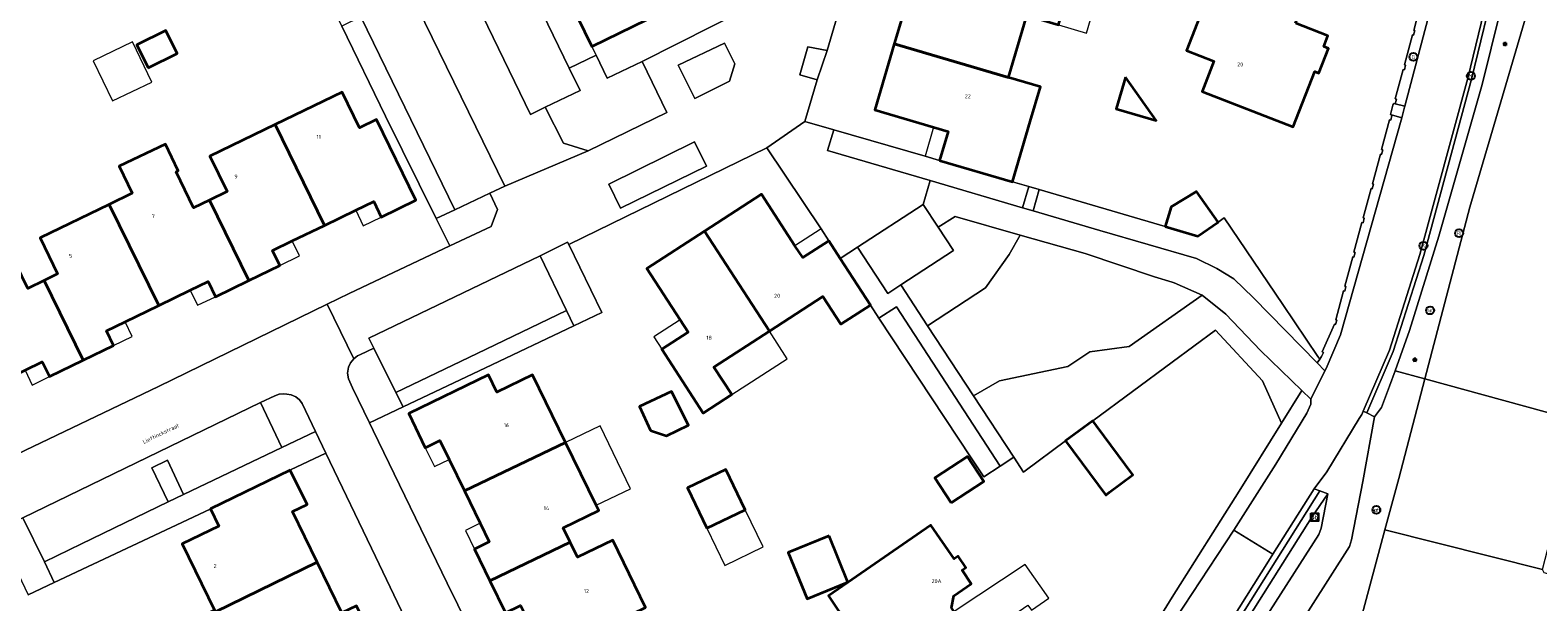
# Model space of a CAD drawing. Header units: metres. Extents: x 73718 to 76933, y 443658 to 446696.
# Tile 68 of 153: x 74896 to 75033, y 445546 to 445598. Entities that reach past the tile are written whole.
import ezdxf
from ezdxf.enums import TextEntityAlignment as Align

# ---------------------------------------------------------------- set-up
doc = ezdxf.new("R2010")
doc.units = ezdxf.units.M
for name, color, linetype, lineweight in [('B-WE-GR-BEPLANTING_CULTUUR_BODEMBEDEKKER-GV', 90, 'Continuous', 18), ('B-WE-GR-BEPLANTING_CULTUUR_HEESTERS-GV', 90, 'Continuous', 18), ('B-WE-GR-STRUIK-GV', 90, 'Continuous', 13), ('B-WE-IE-MEUBILAIR-S', 7, 'Continuous', 25), ('B-WE-IE-MEUBILAIR_WEGMEUBILAIR-G', 7, 'Continuous', 18), ('B-WE-KW-KUNSTWERK_GELUIDSWERING_SCHERM-G', 170, 'Continuous', 18), ('B-WE-OG-BEBOUWING-GV', 7, 'Continuous', 35), ('B-WE-OG-BEBOUWING-T18', 10, 'Continuous', 18), ('B-WE-OG-BEBOUWING_LUIFEL-GV', 7, 'Continuous', 18), ('B-WE-OG-BEBOUWING_OVERBOUWING-GV', 7, 'Continuous', 18), ('B-WE-OG-TERREIN_BEGROEID-GV', 7, 'Continuous', 18), ('B-WE-OG-TERREIN_ERF-GV', 7, 'Continuous', 18), ('B-WE-OG-TOPOGRAFIE-T18', 10, 'Continuous', 18), ('B-WE-OG-WEG-GV', 7, 'Continuous', 18), ('B-WE-VH-GESLOTENVERHARDING_ASFALT-GV', 10, 'Continuous', 18), ('B-WE-VH-OPENVERHARDING_BETONELEMENT-GV', 30, 'Continuous', 18), ('B-WE-VH-OPENVERHARDING_BETONSTRAATSTEEN-GV', 30, 'Continuous', 18), ('B-WE-VH-OPENVERHARDING_SIERBESTRATING-GV', 30, 'Continuous', 18), ('B-WE-VH-OPENVERHARDING_STRAATBAKSTEEN-GV', 30, 'Continuous', 18), ('B-WE-VH-OPENVERHARDING_TEGEL-GV', 30, 'Continuous', 18)]:
    doc.layers.add(name, color=color, linetype=linetype, lineweight=lineweight)
doc.styles.add('NLCS-ISO', font='NLCS-ISO.ttf')
doc.styles.add('NLCS-ISO-M200-T18', font='NLCS-ISO.ttf', dxfattribs={"height": 0.36})

# ---------------------------------------------------------------- blocks, each defined once
blk = doc.blocks.new('SIE-MEUBILAIR_BORD_PLAATSNAAM-SO')
at = {"flags": 128}
blk.add_lwpolyline([(-1.8, 1.8), (1.8, 1.8), (1.8, -1.8), (-1.8, -1.8)], close=True, dxfattribs=at)
at = {"style": 'NLCS-ISO'}
blk.add_text('pb', height=1.8, dxfattribs=at).set_placement((0, 0), align=Align.MIDDLE_CENTER)
blk = doc.blocks.new('SIE-MEUBILAIR_PAAL_VRI-SO')
blk.add_circle((0, 0), 1.8)
at = {"style": 'NLCS-ISO'}
blk.add_text('vri', height=1.8, dxfattribs=at).set_placement((0, 0), align=Align.MIDDLE_CENTER)
blk = doc.blocks.new('SIE-MEUBILAIR_PAAL_LICHTMAST-SO')
for points in [[(-0.62, 0), (-1, 0)], [(-0.71, 0.71), (-0.44, 0.44)], [(0, 1), (0, 0.62)], [(0.44, 0.44), (0.71, 0.71)], [(1, 0), (0.62, 0)], [(-0.71, -0.71), (-0.44, -0.44)], [(0, -0.62), (0, -1)], [(0.44, -0.44), (0.71, -0.71)]]:
    blk.add_lwpolyline(points)
blk.add_circle((0, 0), 0.5)
blk = doc.blocks.new('SIE-MEUBILAIR_PAAL_VERKEERSBORD-SO')
blk.add_circle((0, 0), 1.8)
at = {"style": 'NLCS-ISO'}
blk.add_text('vb', height=1.8, dxfattribs=at).set_placement((0, 0), align=Align.MIDDLE_CENTER)
blk = doc.blocks.new('SIE-MEUBILAIR_PAAL_HECTOMETER-SO')
blk.add_circle((0, 0), 1.8)
at = {"style": 'NLCS-ISO'}
blk.add_text('hm', height=1.8, dxfattribs=at).set_placement((0, 0), align=Align.MIDDLE_CENTER)
blk = doc.blocks.new('SIE-MEUBILAIR_PAAL_PORTAAL-SO')
blk.add_circle((0, 0), 1.8)
at = {"style": 'NLCS-ISO'}
blk.add_text('pt', height=1.8, dxfattribs=at).set_placement((0, 0), align=Align.MIDDLE_CENTER)
blk = doc.blocks.new('SIE-MEUBILAIR_PUT_RIOOLPUT-SO')
blk.add_circle((0, 0), 1.8)
at = {"style": 'NLCS-ISO'}
blk.add_text('RI', height=1.8, dxfattribs=at).set_placement((0, 0), align=Align.MIDDLE_CENTER)
blk = doc.blocks.new('SIE-MEUBILAIR_PUT_GASPUT-SO')
blk.add_circle((0, 0), 1.8)
at = {"style": 'NLCS-ISO'}
blk.add_text('G', height=1.8, dxfattribs=at).set_placement((0, 0), align=Align.MIDDLE_CENTER)
blk = doc.blocks.new('SIE-MEUBILAIR_PUT_KOLK-SO')
blk.add_circle((0, 0), 1.8)
at = {"style": 'NLCS-ISO'}
blk.add_text('K', height=1.8, dxfattribs=at).set_placement((0, 0), align=Align.MIDDLE_CENTER)

msp = doc.modelspace()

# ---------------------------------------------------------------- linework, layer by layer
at = {"layer": 'B-WE-GR-BEPLANTING_CULTUUR_BODEMBEDEKKER-GV', "flags": 128}
for points in [[(74967.81, 445593.875), (74968.699, 445596.527), (74966.971, 445596.869), (74966.226, 445594.324)], [(74930.257, 445564.193), (74937.736, 445567.742), (74945.737, 445571.538), (74945.066, 445572.944), (74936.963, 445569.037), (74929.61, 445565.485)]]:
    msp.add_lwpolyline(points, close=True, dxfattribs=at)
at = {"layer": 'B-WE-GR-BEPLANTING_CULTUUR_HEESTERS-GV', "flags": 128}
for points in [[(74940.971, 445603.93), (74945.327, 445594.93), (74947.761, 445596.112), (74947.385, 445596.9), (74943.416, 445605.025)], [(74933.262, 445581.279), (74934.957, 445582.082), (74926.421, 445599.594), (74924.709, 445598.748), (74928.658, 445590.586)], [(74943.149, 445591.381), (74944.797, 445588.109), (74947.054, 445587.422), (74954.179, 445590.901), (74951.929, 445595.524), (74948.764, 445594.012), (74947.761, 445596.112), (74945.327, 445594.93), (74946.305, 445592.908)], [(74978.057, 445584.718), (74986.42, 445582.253), (74986.989, 445584.184), (74985.522, 445584.615), (74978.898, 445586.562), (74977.592, 445586.946), (74969.317, 445589.323), (74968.755, 445587.46)], [(74949.979, 445582.234), (74957.782, 445586.033), (74956.691, 445588.239), (74948.927, 445584.402)], [(75013.154, 445568.198), (75013.384, 445568.516), (75013.213, 445568.764), (75010.02, 445573.477), (75004.699, 445581.331), (75004.169, 445580.957), (75002.314, 445579.691), (74999.37, 445580.553), (74987.948, 445583.902), (74987.379, 445581.971), (74993.44, 445580.184), (75002.193, 445577.669), (75004.038, 445576.761), (75005.575, 445575.809), (75007.375, 445574.081)], [(74978.778, 445580.5), (74980.161, 445578.385), (74975.384, 445575.257), (74977.817, 445571.541), (74983.076, 445574.998), (74985.229, 445578.016), (74986.217, 445579.783), (74980.331, 445581.468)], [(75011.764, 445565.672), (75007.999, 445569.296), (75004.866, 445572.593), (75002.718, 445574.332), (74996.104, 445569.671), (74992.522, 445569.181), (74990.523, 445567.861), (74984.339, 445566.542), (74981.979, 445565.184), (74985.626, 445559.613), (74986.51, 445558.265), (74986.657, 445558.374), (74990.332, 445561.092), (74992.794, 445562.913), (75000, 445568.242), (75003.918, 445571.14), (75008.19, 445566.559), (75009.919, 445562.707)], [(74984.396, 445558.808), (74974.993, 445573.281), (74973.399, 445572.245), (74981.767, 445559.559), (74982.909, 445557.827)], [(74923.262, 445559.979), (74922.312, 445561.965), (74919.255, 445560.503), (74910.35, 445556.232), (74908.966, 445555.558), (74901.089, 445551.756), (74897.724, 445550.117), (74898.607, 445548.244), (74912.75, 445554.909), (74912.784, 445554.926), (74920.025, 445558.45), (74920.058, 445558.466)], [(74910.35, 445556.232), (74908.889, 445559.342), (74907.467, 445558.668), (74908.966, 445555.558)]]:
    msp.add_lwpolyline(points, close=True, dxfattribs=at)
at = {"layer": 'B-WE-GR-STRUIK-GV', "flags": 128}
for points in [[(74956.709, 445592.163), (74959.854, 445593.739), (74960.332, 445595.321), (74959.389, 445597.211), (74955.206, 445595.195)], [(74933.262, 445581.279), (74934.493, 445578.79), (74938.229, 445580.561), (74938.82, 445582.097), (74938.115, 445583.579), (74934.957, 445582.082)], [(74942.699, 445577.911), (74945.066, 445572.944), (74945.737, 445571.538), (74948.289, 445572.749), (74945.276, 445578.933), (74945.175, 445579.141)], [(74927.204, 445562.744), (74930.257, 445564.193), (74929.61, 445565.485), (74927.59, 445569.523), (74926.407, 445568.939), (74926.129, 445568.825), (74925.958, 445568.692), (74925.786, 445568.559), (74925.493, 445568.177), (74925.316, 445567.782), (74925.226, 445567.237), (74925.302, 445566.728), (74925.671, 445565.916)], [(74895.779, 445554.13), (74893.467, 445553.037), (74894.154, 445551.565), (74896.27, 445547.143), (74898.607, 445548.244), (74897.724, 445550.117)]]:
    msp.add_lwpolyline(points, close=True, dxfattribs=at)
at = {"layer": 'B-WE-IE-MEUBILAIR_WEGMEUBILAIR-G', "flags": 128}
msp.add_lwpolyline([(75019.707, 445566.082), (75018.966, 445564.135)], dxfattribs=at)
at = {"layer": 'B-WE-KW-KUNSTWERK_GELUIDSWERING_SCHERM-G', "flags": 128}
for points in [[(75095.32, 445872.294), (75095.448, 445858.238), (75095.202, 445844.309), (75094.359, 445828.315), (75093.237, 445816.495), (75091.667, 445804.508), (75089.974, 445803.365), (75081.914, 445797.921), (75080.905, 445793.62), (75077.105, 445778.57), (75068.781, 445747.682), (75059.383, 445712.955), (75044.363, 445658.984), (75042.227, 445651.418), (75038.93, 445639.741), (75036.845, 445631.996), (75035.881, 445627.763), (75032.206, 445610.094), (75028.107, 445593.431), (75024.175, 445579.671), (75021.512, 445571.126), (75020.205, 445567.473), (75019.707, 445566.082)], [(75012.676, 445554.186), (74995.28, 445526.589)]]:
    msp.add_lwpolyline(points, dxfattribs=at)
at = {"layer": 'B-WE-OG-BEBOUWING-GV', "flags": 128}
for points in [[(74943.416, 445605.025), (74947.385, 445596.9), (74952.384, 445599.342), (74948.435, 445607.477), (74948.236, 445607.38), (74943.566, 445605.098)], [(75011.176, 445599.01), (75011.97, 445601.05), (75009.685, 445601.939), (75010.359, 445603.671), (75004.891, 445605.799), (75001.284, 445596.532), (75003.785, 445595.559), (75002.721, 445592.825), (75010.978, 445589.611), (75012.93, 445594.627), (75013.31, 445594.479), (75014.183, 445596.722), (75013.748, 445596.891), (75014.126, 445597.862)], [(74974.802, 445597.124), (74985.157, 445594.093), (74986.809, 445599.716), (74989.692, 445598.869), (74990.573, 445601.868), (74989.486, 445602.186), (74983.929, 445603.812), (74983.151, 445601.165), (74981.815, 445601.557), (74976.559, 445603.102)], [(74907.147, 445594.966), (74909.756, 445596.251), (74908.728, 445598.34), (74906.118, 445597.055)], [(74978.898, 445586.562), (74985.522, 445584.615), (74987.128, 445590.077), (74988.058, 445593.24), (74985.157, 445594.093), (74974.802, 445597.124), (74973.044, 445591.143), (74978.366, 445589.579), (74979.672, 445589.195)], [(74995.755, 445594.121), (74994.908, 445591.243), (74998.554, 445590.171)], [(74918.641, 445589.804), (74923.115, 445580.659), (74925.961, 445582.041), (74927.596, 445582.835), (74928.283, 445581.42), (74931.407, 445582.937), (74927.853, 445590.255), (74926.309, 445589.505), (74924.728, 445592.76)], [(74912.703, 445582.946), (74916.266, 445575.663), (74919.081, 445577.03), (74918.425, 445578.382), (74920.212, 445579.25), (74923.115, 445580.659), (74918.641, 445589.804), (74912.738, 445586.938), (74914.3, 445583.721)], [(74903.613, 445582.568), (74908.103, 445573.389), (74910.957, 445574.775), (74912.567, 445575.557), (74913.231, 445574.19), (74916.266, 445575.663), (74912.703, 445582.946), (74911.251, 445582.241), (74909.665, 445585.507), (74909.848, 445585.596), (74908.7, 445588.02), (74904.52, 445586.04), (74905.687, 445583.575)], [(74957.591, 445580.137), (74963.468, 445571.051), (74968.331, 445574.205), (74969.966, 445571.683), (74972.644, 445573.42), (74969.899, 445577.653), (74968.855, 445579.262), (74966.493, 445577.731), (74965.793, 445578.811), (74962.759, 445583.489)], [(74999.37, 445580.553), (75002.314, 445579.691), (75004.169, 445580.957), (75002.206, 445583.743), (74999.908, 445582.347)], [(74897.7, 445575.66), (74901.245, 445568.415), (74904.002, 445569.754), (74903.356, 445571.084), (74905.057, 445571.91), (74908.103, 445573.389), (74903.613, 445582.568), (74897.334, 445579.519), (74898.92, 445576.252)], [(74963.468, 445571.051), (74957.591, 445580.137), (74952.359, 445576.744), (74955.371, 445572.099), (74956.099, 445570.977), (74953.71, 445569.428), (74957.475, 445563.621), (74960.067, 445565.302), (74958.449, 445567.796)], [(74888.587, 445575.285), (74893.072, 445566.117), (74895.972, 445567.525), (74897.536, 445568.284), (74898.193, 445566.933), (74901.245, 445568.415), (74897.7, 445575.66), (74896.223, 445574.942), (74894.632, 445578.22)], [(74935.822, 445556.555), (74944.986, 445560.963), (74942.002, 445567.105), (74938.755, 445565.528), (74937.996, 445567.089), (74930.768, 445563.577), (74932.271, 445560.482), (74933.6, 445561.128), (74934.431, 445559.418)], [(74952.699, 445562.059), (74954.155, 445561.548), (74956.128, 445562.536), (74954.6, 445565.588), (74951.7, 445564.222)], [(74994.324, 445556.436), (74996.441, 445558.01), (74993.13, 445562.461), (74992.794, 445562.913), (74990.332, 445561.092), (74993.984, 445556.182)], [(74938.129, 445548.4), (74945.42, 445551.912), (74944.787, 445553.214), (74947.994, 445554.772), (74947.759, 445555.256), (74944.986, 445560.963), (74935.822, 445556.555), (74937.241, 445553.634), (74938.071, 445551.926), (74936.732, 445551.276)], [(74957.798, 445553.184), (74961.28, 445554.86), (74959.52, 445558.514), (74956.039, 445556.838)], [(74979.961, 445555.469), (74982.927, 445557.425), (74981.431, 445559.692), (74978.465, 445557.736)], [(74920.025, 445558.45), (74912.784, 445554.926), (74913.545, 445553.362), (74910.236, 445551.751), (74913.155, 445545.754), (74913.232, 445545.596), (74922.463, 445550.099), (74920.233, 445554.681), (74921.548, 445555.321)], [(74978.22, 445540.196), (74982.093, 445542.875), (74979.973, 445545.948), (74980.209, 445547.054), (74981.775, 445548.138), (74980.952, 445549.357), (74981.301, 445549.598), (74980.58, 445550.641), (74980.231, 445550.4), (74978.117, 445553.457), (74968.825, 445547.033), (74976.2, 445536.037), (74979.512, 445538.327)], [(74943.158, 445541.553), (74952.246, 445545.968), (74949.265, 445552.103), (74946.079, 445550.555), (74945.42, 445551.912), (74938.129, 445548.4), (74939.54, 445545.496), (74940.917, 445546.165), (74941.767, 445544.416)], [(74968.898, 445552.486), (74965.187, 445550.982), (74966.889, 445546.781), (74970.6, 445548.284)], [(74920.123, 445539.678), (74927.436, 445543.246), (74926.031, 445546.133), (74924.707, 445545.488), (74922.463, 445550.099), (74913.232, 445545.596), (74913.155, 445545.754), (74910.542, 445544.482), (74910.695, 445544.168), (74913.466, 445538.475), (74913.619, 445538.161), (74914.92, 445538.794), (74915.554, 445537.493), (74920.107, 445539.71)]]:
    msp.add_lwpolyline(points, close=True, dxfattribs=at)
at = {"layer": 'B-WE-OG-BEBOUWING_LUIFEL-GV', "flags": 128}
for points in [[(74992.222, 445598.118), (74993.111, 445601.115), (74990.573, 445601.868), (74989.692, 445598.869)], [(74978.366, 445589.579), (74977.592, 445586.946), (74978.898, 445586.562), (74979.672, 445589.195)], [(74925.961, 445582.041), (74926.648, 445580.626), (74928.283, 445581.42), (74927.596, 445582.835)], [(74965.793, 445578.811), (74966.493, 445577.731), (74968.855, 445579.262), (74968.154, 445580.343)], [(74920.212, 445579.25), (74918.425, 445578.382), (74919.081, 445577.03), (74920.868, 445577.898)], [(74910.957, 445574.775), (74911.62, 445573.408), (74913.231, 445574.19), (74912.567, 445575.557)], [(74905.057, 445571.91), (74903.356, 445571.084), (74904.002, 445569.754), (74905.703, 445570.58)], [(74955.371, 445572.099), (74952.982, 445570.55), (74953.71, 445569.428), (74956.099, 445570.977)], [(74960.067, 445565.302), (74965.087, 445568.549), (74963.468, 445571.051), (74958.449, 445567.796)], [(74895.972, 445567.525), (74896.628, 445566.173), (74898.193, 445566.933), (74897.536, 445568.284)], [(74950.867, 445556.766), (74948.123, 445562.472), (74944.986, 445560.963), (74947.759, 445555.256)], [(74934.431, 445559.418), (74933.6, 445561.128), (74932.271, 445560.482), (74933.101, 445558.772)], [(74962.907, 445551.48), (74961.279, 445554.86), (74957.798, 445553.184), (74959.425, 445549.804)], [(74937.241, 445553.634), (74935.902, 445552.984), (74936.732, 445551.276), (74938.071, 445551.926)], [(74982.093, 445542.875), (74986.905, 445546.204), (74987.229, 445545.735), (74988.814, 445546.828), (74986.652, 445549.899), (74980.322, 445545.671), (74980.215, 445545.598)]]:
    msp.add_lwpolyline(points, close=True, dxfattribs=at)
at = {"layer": 'B-WE-OG-BEBOUWING_OVERBOUWING-GV', "flags": 128}
msp.add_lwpolyline([(74902.155, 445595.602), (74903.902, 445591.957), (74907.479, 445593.67), (74905.733, 445597.316)], close=True, dxfattribs=at)
at = {"layer": 'B-WE-OG-TERREIN_BEGROEID-GV', "flags": 128}
msp.add_lwpolyline([(75033.933, 445621.925), (75027.135, 445593.943), (75022.804, 445577.925), (75020.035, 445569.2), (75017.639, 445563.651), (75018.339, 445563.287), (75018.966, 445564.135), (75019.707, 445566.082), (75020.205, 445567.473), (75021.512, 445571.126), (75024.175, 445579.671), (75028.107, 445593.431), (75032.206, 445610.094), (75035.881, 445627.763)], dxfattribs=at)
for points in [[(75023.462, 445600.409), (75022.841, 445601.443), (75022.727, 445601.018), (75022.621, 445601.046), (75021.901, 445598.361), (75022.007, 445598.333), (75021.895, 445597.918), (75021.789, 445597.946), (75021.064, 445595.242), (75021.17, 445595.213), (75021.056, 445594.788), (75020.95, 445594.817), (75020.229, 445592.132), (75020.336, 445592.103), (75020.226, 445591.694), (75021.089, 445591.465)], [(75020.82, 445590.425), (75019.88, 445590.7), (75019.878, 445590.696), (75019.871, 445590.698), (75019.858, 445590.65), (75019.929, 445590.621), (75019.815, 445590.198), (75019.709, 445590.227), (75018.987, 445587.542), (75019.093, 445587.514), (75018.981, 445587.098), (75018.875, 445587.127), (75018.15, 445584.433), (75018.256, 445584.404), (75018.144, 445583.989), (75018.038, 445584.018), (75017.316, 445581.333), (75017.422, 445581.304), (75017.31, 445580.889), (75017.204, 445580.918), (75016.479, 445578.224), (75016.585, 445578.195), (75016.474, 445577.78), (75016.368, 445577.808), (75015.648, 445575.134), (75015.754, 445575.105), (75015.642, 445574.69), (75015.536, 445574.718), (75014.825, 445572.093), (75014.931, 445572.064), (75014.817, 445571.651), (75014.711, 445571.68), (75013.611, 445569.176), (75013.712, 445569.134), (75013.55, 445568.747), (75013.384, 445568.516), (75013.154, 445568.198), (75013.846, 445567.468), (75013.971, 445567.667), (75015.26, 445570.74)], [(74986.217, 445579.783), (74985.229, 445578.016), (74983.076, 445574.998), (74977.817, 445571.541), (74981.979, 445565.184), (74984.339, 445566.542), (74990.523, 445567.861), (74992.522, 445569.181), (74996.104, 445569.671), (75002.718, 445574.332), (75000.191, 445575.45), (75000, 445575.505), (74998.389, 445575.978), (74992.103, 445578.097)]]:
    msp.add_lwpolyline(points, close=True, dxfattribs=at)
at = {"layer": 'B-WE-OG-TERREIN_ERF-GV', "flags": 128}
for points in [[(74894.559, 445559.553), (74908.089, 445566.048), (74923.382, 445573.495), (74925.373, 445574.465), (74934.493, 445578.79), (74933.262, 445581.279), (74928.658, 445590.586), (74924.709, 445598.748), (74921.808, 445604.745), (74921.497, 445605.387), (74920.711, 445605.008), (74915.751, 445602.614), (74910.889, 445612.707), (74908.819, 445617.005), (74908.762, 445617.123), (74903.054, 445629.027), (74878.726, 445617.146)], [(74973.483, 445612.803), (74968.699, 445596.527), (74967.81, 445593.875), (74966.69, 445590.08), (74969.317, 445589.323), (74977.592, 445586.946), (74978.898, 445586.562), (74979.672, 445589.195), (74978.366, 445589.579), (74973.044, 445591.143), (74974.802, 445597.124), (74976.559, 445603.102)], [(74952.384, 445599.342), (74947.385, 445596.9), (74947.761, 445596.112), (74948.764, 445594.012), (74951.929, 445595.524), (74964.57, 445601.96)], [(74986.809, 445599.716), (74985.157, 445594.093), (74988.058, 445593.24), (74987.128, 445590.077), (74985.522, 445584.615), (74986.989, 445584.184), (74987.948, 445583.902), (74999.37, 445580.553), (74999.908, 445582.347), (75002.206, 445583.743), (75004.169, 445580.957), (75004.699, 445581.331), (75010.02, 445573.477), (75013.213, 445568.764), (75013.384, 445568.516), (75013.55, 445568.747), (75013.712, 445569.134), (75013.611, 445569.176), (75014.711, 445571.68), (75014.817, 445571.651), (75014.931, 445572.064), (75014.825, 445572.093), (75015.536, 445574.718), (75015.642, 445574.69), (75015.754, 445575.105), (75015.648, 445575.134), (75016.368, 445577.808), (75016.474, 445577.78), (75016.585, 445578.195), (75016.479, 445578.224), (75017.204, 445580.918), (75017.31, 445580.889), (75017.422, 445581.304), (75017.316, 445581.333), (75018.038, 445584.018), (75018.144, 445583.989), (75018.256, 445584.404), (75018.15, 445584.433), (75018.875, 445587.127), (75018.981, 445587.098), (75019.093, 445587.514), (75018.987, 445587.542), (75019.709, 445590.227), (75019.815, 445590.198), (75019.929, 445590.621), (75019.858, 445590.65), (75019.871, 445590.698), (75019.878, 445590.696), (75019.88, 445590.7), (75019.792, 445590.725), (75020.049, 445591.685), (75020.1, 445591.67), (75020.111, 445591.719), (75020.226, 445591.694), (75020.336, 445592.103), (75020.229, 445592.132), (75020.95, 445594.817), (75021.056, 445594.788), (75021.17, 445595.213), (75021.064, 445595.242), (75021.789, 445597.946), (75021.895, 445597.918), (75022.007, 445598.333), (75021.901, 445598.361), (75022.621, 445601.046)], [(74896.223, 445574.942), (74897.7, 445575.66), (74898.92, 445576.252), (74897.334, 445579.519), (74903.613, 445582.568), (74905.687, 445583.575), (74904.52, 445586.04), (74908.7, 445588.02), (74909.848, 445585.596), (74909.665, 445585.507), (74911.251, 445582.241), (74912.703, 445582.946), (74914.3, 445583.721), (74912.738, 445586.938), (74918.641, 445589.804), (74924.728, 445592.76), (74926.309, 445589.505), (74927.853, 445590.255), (74931.407, 445582.937), (74928.283, 445581.42), (74927.596, 445582.835), (74925.961, 445582.041), (74923.115, 445580.659), (74920.212, 445579.25), (74918.425, 445578.382), (74919.081, 445577.03), (74916.266, 445575.663), (74913.231, 445574.19), (74912.567, 445575.557), (74910.957, 445574.775), (74908.103, 445573.389), (74905.057, 445571.91), (74903.356, 445571.084), (74904.002, 445569.754), (74901.245, 445568.415), (74898.193, 445566.933), (74897.536, 445568.284), (74895.972, 445567.525)], [(74993.449, 445536.272), (75000, 445546.931), (75006.081, 445556.536), (75009.919, 445562.707), (75008.19, 445566.559), (75003.918, 445571.14), (75000, 445568.242), (74992.794, 445562.913), (74993.13, 445562.461), (74996.441, 445558.01), (74994.324, 445556.436), (74993.984, 445556.182), (74990.332, 445561.092), (74986.657, 445558.374), (74986.51, 445558.265), (74985.626, 445559.613), (74984.396, 445558.808), (74982.909, 445557.827), (74981.767, 445559.559), (74973.399, 445572.245), (74972.644, 445573.42), (74969.966, 445571.683), (74968.331, 445574.205), (74963.468, 445571.051), (74958.449, 445567.796), (74960.067, 445565.302), (74957.475, 445563.621), (74953.71, 445569.428), (74956.099, 445570.977), (74955.371, 445572.099), (74952.359, 445576.744), (74957.591, 445580.137), (74962.759, 445583.489), (74965.793, 445578.811), (74966.493, 445577.731), (74968.855, 445579.262), (74968.154, 445580.343), (74963.248, 445587.695), (74945.276, 445578.933), (74948.289, 445572.749), (74945.737, 445571.538), (74937.736, 445567.742), (74930.257, 445564.193), (74927.204, 445562.744), (74927.548, 445562.033), (74934.248, 445548.189), (74942.095, 445532.266)], [(74939.54, 445545.496), (74938.129, 445548.4), (74936.732, 445551.276), (74938.071, 445551.926), (74937.241, 445553.634), (74935.822, 445556.555), (74934.431, 445559.418), (74933.6, 445561.128), (74932.271, 445560.482), (74930.768, 445563.577), (74937.996, 445567.089), (74938.755, 445565.528), (74942.002, 445567.105), (74944.986, 445560.963), (74947.759, 445555.256), (74947.994, 445554.772), (74944.787, 445553.214), (74945.42, 445551.912), (74946.079, 445550.555), (74949.265, 445552.103), (74952.246, 445545.968)], [(74913.155, 445545.754), (74910.236, 445551.751), (74913.545, 445553.362), (74912.784, 445554.926), (74912.75, 445554.909), (74898.607, 445548.244), (74896.27, 445547.143)], [(74976.2, 445536.037), (74968.825, 445547.033), (74978.117, 445553.457), (74980.231, 445550.4), (74980.58, 445550.641), (74981.301, 445549.598), (74980.952, 445549.357), (74981.775, 445548.138), (74980.209, 445547.054), (74979.973, 445545.948)]]:
    msp.add_lwpolyline(points, dxfattribs=at)
for points in [[(75003.785, 445595.559), (75001.284, 445596.532), (75004.891, 445605.799), (75010.359, 445603.671), (75009.685, 445601.939), (75011.97, 445601.05), (75011.176, 445599.01), (75014.126, 445597.862), (75013.748, 445596.891), (75014.183, 445596.722), (75013.31, 445594.479), (75012.93, 445594.627), (75010.978, 445589.611), (75002.721, 445592.825)], [(74907.147, 445594.966), (74906.118, 445597.055), (74908.728, 445598.34), (74909.756, 445596.251)], [(74994.908, 445591.243), (74995.755, 445594.121), (74998.554, 445590.171)], [(74952.699, 445562.059), (74951.7, 445564.222), (74954.6, 445565.588), (74956.128, 445562.536), (74954.155, 445561.548)], [(74923.262, 445559.979), (74920.058, 445558.466), (74920.025, 445558.45), (74921.548, 445555.321), (74920.233, 445554.681), (74922.463, 445550.099), (74924.707, 445545.488), (74926.031, 445546.133), (74927.436, 445543.246), (74928.852, 445540.336), (74927.465, 445539.661), (74929.702, 445535.065), (74931.943, 445530.46), (74933.282, 445531.111), (74934.761, 445528.073), (74938.035, 445529.51), (74936.991, 445531.469), (74933.396, 445538.777), (74927.743, 445550.612)], [(74957.798, 445553.184), (74956.039, 445556.838), (74959.52, 445558.514), (74961.28, 445554.86)], [(74979.961, 445555.469), (74978.465, 445557.736), (74981.431, 445559.692), (74982.927, 445557.425)], [(74968.898, 445552.486), (74970.6, 445548.284), (74966.889, 445546.781), (74965.187, 445550.982)]]:
    msp.add_lwpolyline(points, close=True, dxfattribs=at)
at = {"layer": 'B-WE-OG-WEG-GV', "flags": 128}
for points in [[(75036.845, 445631.996), (75035.881, 445627.763), (75032.206, 445610.094), (75028.107, 445593.431), (75024.175, 445579.671), (75021.512, 445571.126), (75020.205, 445567.473), (75022.916, 445566.73), (75027.001, 445582.316), (75033.518, 445604.556), (75035.978, 445609.633)], [(75016.216, 445541.613), (75019.289, 445553.024), (75020.549, 445557.7), (75022.916, 445566.73), (75020.205, 445567.473), (75019.707, 445566.082), (75018.966, 445564.135), (75018.339, 445563.287), (75017.294, 445557.418), (75016.265, 445552.121), (75016.068, 445551.532), (75007.109, 445537.416)]]:
    msp.add_lwpolyline(points, dxfattribs=at)
for points in [[(74989.393, 445529.84), (74990.136, 445528.737), (74991.633, 445531.141), (74996.054, 445538.267), (74998.027, 445541.514), (75005.602, 445553.007), (75009.391, 445558.997), (75012.216, 445563.61), (75012.582, 445564.43), (75012.582, 445564.884), (75011.764, 445565.672), (75009.919, 445562.707), (75006.081, 445556.536), (75000, 445546.931), (74993.449, 445536.272)], [(75014.11, 445556.303), (75012.676, 445554.186), (74995.28, 445526.589), (74993.604, 445525.193), (74991.902, 445522.588), (74991.633, 445521.537), (74991.792, 445520.759), (74992.412, 445520.45), (74999.88, 445525.222), (74999.58, 445526.162), (74999.239, 445527.895), (74999.361, 445530.108), (75000, 445531.832), (75013.302, 445552.605), (75013.522, 445553.179)], [(75012.676, 445554.186), (75014.11, 445556.303), (75013.388, 445556.567), (75004.917, 445543.119), (75000.791, 445536.583), (74993.636, 445525.242), (74993.604, 445525.193), (74995.28, 445526.589)]]:
    msp.add_lwpolyline(points, close=True, dxfattribs=at)
at = {"layer": 'B-WE-VH-GESLOTENVERHARDING_ASFALT-GV', "flags": 128}
for points in [[(75062.485, 445666.128), (75055.056, 445667.957), (75054.793, 445667.087), (75050.58, 445652.543), (75047.871, 445642.955), (75043.646, 445629.138), (75041.19, 445621.857), (75037.654, 445613.25), (75035.978, 445609.633), (75033.518, 445604.556), (75027.001, 445582.316), (75022.916, 445566.73), (75037.25, 445562.804), (75037.272, 445562.882), (75053.69, 445621.863), (75054.44, 445625.026), (75056.43, 445634.965), (75059.026, 445653.139), (75060.006, 445657.881)], [(75037.25, 445562.804), (75022.916, 445566.73), (75020.549, 445557.7), (75019.289, 445553.024), (75033.579, 445549.424), (75034.738, 445553.884), (75035.952, 445558.196)]]:
    msp.add_lwpolyline(points, close=True, dxfattribs=at)
for points in [[(75023.462, 445600.409), (75021.089, 445591.465), (75021.068, 445591.384), (75020.82, 445590.425), (75015.26, 445570.74), (75013.971, 445567.667), (75013.846, 445567.468), (75012.582, 445564.884), (75012.582, 445564.43), (75012.216, 445563.61), (75009.391, 445558.997), (75005.602, 445553.007), (75009.13, 445550.813), (75012.875, 445556.755), (75014.017, 445558.28), (75016.968, 445563.133), (75017.195, 445563.507), (75017.327, 445563.813), (75019.707, 445569.323), (75022.468, 445578.024), (75026.796, 445594.03), (75033.591, 445621.998)], [(75051.528, 445537.909), (75050.483, 445552.826), (75049.606, 445553.361), (75048.164, 445554.403), (75048.011, 445554.514), (75047.185, 445555.136), (75046.701, 445555.678), (75045.896, 445557.034), (75045.655, 445558.582), (75045.681, 445559.231), (75046.948, 445564.024), (75039.414, 445565.76), (75034.751, 445549.179), (75034.397, 445548.951), (75033.737, 445549.14), (75033.579, 445549.424), (75019.289, 445553.024), (75016.216, 445541.613)]]:
    msp.add_lwpolyline(points, dxfattribs=at)
at = {"layer": 'B-WE-VH-OPENVERHARDING_BETONELEMENT-GV', "flags": 128}
msp.add_lwpolyline([(75044.832, 445663.196), (75044.493, 445663.283), (75044.125, 445661.902), (75041.5, 445652.297), (75036.595, 445634.34), (75034.316, 445625.988), (75033.591, 445621.998), (75026.796, 445594.03), (75022.468, 445578.024), (75019.707, 445569.323), (75017.327, 445563.813), (75017.639, 445563.651), (75020.035, 445569.2), (75022.804, 445577.925), (75027.135, 445593.943), (75033.933, 445621.925), (75034.658, 445625.91), (75036.933, 445634.248), (75041.837, 445652.205), (75044.463, 445661.811)], close=True, dxfattribs=at)
at = {"layer": 'B-WE-VH-OPENVERHARDING_BETONSTRAATSTEEN-GV', "flags": 128}
msp.add_lwpolyline([(75013.388, 445556.567), (75012.875, 445556.755), (75009.13, 445550.813), (75008.74, 445550.195), (74994.097, 445526.908), (74993.187, 445525.435), (74993.604, 445525.193), (74993.636, 445525.242), (75000.791, 445536.583), (75004.917, 445543.119)], close=True, dxfattribs=at)
msp.add_lwpolyline([(74994.097, 445526.908), (75008.74, 445550.195), (75009.13, 445550.813), (75005.602, 445553.007), (74998.027, 445541.514)], dxfattribs=at)
at = {"layer": 'B-WE-VH-OPENVERHARDING_SIERBESTRATING-GV', "flags": 128}
for points in [[(74932.126, 445610.731), (74941.805, 445590.732), (74943.149, 445591.381), (74946.305, 445592.908), (74945.327, 445594.93), (74940.971, 445603.93), (74935.638, 445614.951), (74931.547, 445612.966), (74931.14, 445612.768)], [(74929.562, 445601.148), (74926.421, 445599.594), (74934.957, 445582.082), (74938.115, 445583.579), (74939.476, 445584.224), (74930.903, 445601.812)], [(74968.855, 445579.262), (74969.899, 445577.653), (74971.475, 445578.675), (74977.424, 445582.57), (74978.057, 445584.718), (74968.755, 445587.46), (74969.317, 445589.323), (74966.69, 445590.08), (74963.248, 445587.695), (74968.154, 445580.343)], [(74978.778, 445580.5), (74977.424, 445582.57), (74971.475, 445578.675), (74974.213, 445574.491), (74975.384, 445575.257), (74980.161, 445578.385)], [(74927.59, 445569.523), (74929.61, 445565.485), (74936.963, 445569.037), (74945.066, 445572.944), (74942.699, 445577.911), (74927.159, 445570.418)], [(74919.255, 445560.503), (74922.312, 445561.965), (74921.097, 445564.504), (74920.857, 445564.821), (74920.539, 445565.114), (74920.107, 445565.278), (74919.701, 445565.342), (74919.421, 445565.367), (74919.014, 445565.329), (74918.62, 445565.189), (74917.338, 445564.592)], [(74895.779, 445554.13), (74897.724, 445550.117), (74901.089, 445551.756), (74908.966, 445555.558), (74907.467, 445558.668), (74908.889, 445559.342), (74910.35, 445556.232), (74919.255, 445560.503), (74917.338, 445564.592)]]:
    msp.add_lwpolyline(points, close=True, dxfattribs=at)
for points in [[(74942.095, 445532.266), (74934.248, 445548.189), (74927.548, 445562.033), (74927.204, 445562.744), (74925.671, 445565.916), (74925.302, 445566.728), (74925.226, 445567.237), (74925.316, 445567.782), (74925.493, 445568.177), (74925.786, 445568.559), (74923.382, 445573.495), (74908.089, 445566.048), (74894.559, 445559.553)], [(74895.779, 445554.13), (74917.338, 445564.592), (74918.62, 445565.189), (74919.014, 445565.329), (74919.421, 445565.367), (74919.701, 445565.342), (74920.107, 445565.278), (74920.539, 445565.114), (74920.857, 445564.821), (74921.097, 445564.504), (74922.312, 445561.965), (74923.262, 445559.979), (74927.743, 445550.612), (74933.396, 445538.777)]]:
    msp.add_lwpolyline(points, dxfattribs=at)
at = {"layer": 'B-WE-VH-OPENVERHARDING_STRAATBAKSTEEN-GV', "flags": 128}
for points in [[(74964.57, 445601.96), (74951.929, 445595.524), (74954.179, 445590.901), (74947.054, 445587.422), (74939.476, 445584.224), (74938.115, 445583.579), (74938.82, 445582.097), (74938.229, 445580.561), (74934.493, 445578.79), (74925.373, 445574.465), (74923.382, 445573.495), (74925.786, 445568.559), (74925.958, 445568.692), (74926.129, 445568.825), (74926.407, 445568.939), (74927.59, 445569.523), (74927.159, 445570.418), (74942.699, 445577.911), (74945.175, 445579.141), (74945.276, 445578.933), (74963.248, 445587.695), (74966.69, 445590.08), (74967.81, 445593.875), (74966.226, 445594.324), (74966.971, 445596.869), (74968.699, 445596.527), (74973.483, 445612.803)], [(74930.903, 445601.812), (74939.476, 445584.224), (74947.054, 445587.422), (74944.797, 445588.109), (74943.149, 445591.381), (74941.805, 445590.732), (74932.126, 445610.731)]]:
    msp.add_lwpolyline(points, dxfattribs=at)
for points in [[(74956.709, 445592.163), (74955.206, 445595.195), (74959.389, 445597.211), (74960.332, 445595.321), (74959.854, 445593.739)], [(74949.979, 445582.234), (74948.927, 445584.402), (74956.691, 445588.239), (74957.782, 445586.033)]]:
    msp.add_lwpolyline(points, close=True, dxfattribs=at)
at = {"layer": 'B-WE-VH-OPENVERHARDING_TEGEL-GV', "flags": 128}
for points in [[(75019.88, 445590.7), (75020.82, 445590.425), (75021.068, 445591.384), (75021.089, 445591.465), (75020.226, 445591.694), (75020.111, 445591.719), (75020.1, 445591.67), (75020.049, 445591.685), (75019.792, 445590.725)], [(75013.846, 445567.468), (75013.154, 445568.198), (75007.375, 445574.081), (75005.575, 445575.809), (75004.038, 445576.761), (75002.193, 445577.669), (74993.44, 445580.184), (74987.379, 445581.971), (74986.42, 445582.253), (74978.057, 445584.718), (74977.424, 445582.57), (74978.778, 445580.5), (74980.331, 445581.468), (74986.217, 445579.783), (74992.103, 445578.097), (74998.389, 445575.978), (75000, 445575.505), (75000.191, 445575.45), (75002.718, 445574.332), (75004.866, 445572.593), (75007.999, 445569.296), (75011.764, 445565.672), (75012.582, 445564.884)], [(74986.42, 445582.253), (74987.379, 445581.971), (74987.948, 445583.902), (74986.989, 445584.184)], [(74985.626, 445559.613), (74981.979, 445565.184), (74977.817, 445571.541), (74975.384, 445575.257), (74974.213, 445574.491), (74971.475, 445578.675), (74969.899, 445577.653), (74972.644, 445573.42), (74973.399, 445572.245), (74974.993, 445573.281), (74984.396, 445558.808)]]:
    msp.add_lwpolyline(points, close=True, dxfattribs=at)
msp.add_lwpolyline([(75007.109, 445537.416), (75016.068, 445551.532), (75016.265, 445552.121), (75017.294, 445557.418), (75018.339, 445563.287), (75017.639, 445563.651), (75017.327, 445563.813), (75017.195, 445563.507), (75016.968, 445563.133), (75014.017, 445558.28), (75012.875, 445556.755), (75013.388, 445556.567), (75014.11, 445556.303), (75013.522, 445553.179), (75013.302, 445552.605), (75000, 445531.832)], dxfattribs=at)

# ---------------------------------------------------------------- block references
at = {"layer": 'B-WE-IE-MEUBILAIR-S', "xscale": 0.2, "yscale": 0.2, "zscale": 0.2}
for name, p in [('SIE-MEUBILAIR_PAAL_LICHTMAST-SO', (75030.188, 445597.129)), ('SIE-MEUBILAIR_PUT_GASPUT-SO', (75021.868, 445595.948)), ('SIE-MEUBILAIR_PUT_KOLK-SO', (75027.089, 445594.222)), ('SIE-MEUBILAIR_PUT_KOLK-SO', (75022.785, 445578.813)), ('SIE-MEUBILAIR_PUT_RIOOLPUT-SO', (75026.013, 445579.945)), ('SIE-MEUBILAIR_PAAL_HECTOMETER-SO', (75023.39, 445572.948)), ('SIE-MEUBILAIR_PAAL_LICHTMAST-SO', (75022.002, 445568.468)), ('SIE-MEUBILAIR_BORD_PLAATSNAAM-SO', (75012.919, 445554.172)), ('SIE-MEUBILAIR_PAAL_VERKEERSBORD-SO', (75012.919, 445554.172)), ('SIE-MEUBILAIR_PAAL_VRI-SO', (75018.513, 445554.834)), ('SIE-MEUBILAIR_PAAL_PORTAAL-SO', (75018.513, 445554.834))]:
    msp.add_blockref(name, p, dxfattribs=at)

# ---------------------------------------------------------------- texts
at = {"layer": 'B-WE-OG-BEBOUWING-T18', "style": 'NLCS-ISO-M200-T18'}
for s, p in [('20', (75006.166, 445595.26)), ('22', (74981.465, 445592.381)), ('11', (74922.604, 445588.693)), ('9', (74915.106, 445585.092)), ('7', (74907.608, 445581.492)), ('5', (74900.111, 445577.891)), ('20', (74964.176, 445574.275)), ('18', (74958, 445570.466)), ('16', (74939.633, 445562.528)), ('14', (74943.258, 445554.999)), ('2', (74913.209, 445549.754)), ('12', (74946.882, 445547.469)), ('20A', (74978.632, 445548.373))]:
    msp.add_text(s, height=0.36, dxfattribs=at).set_placement(p, align=Align.MIDDLE)
at = {"layer": 'B-WE-OG-TOPOGRAFIE-T18', "style": 'NLCS-ISO-M200-T18'}
msp.add_text('Lieftinckstraat', height=0.36, rotation=25.7, dxfattribs=at).set_placement((74908.294, 445561.766), align=Align.MIDDLE)

doc.saveas('drawing.dxf')
